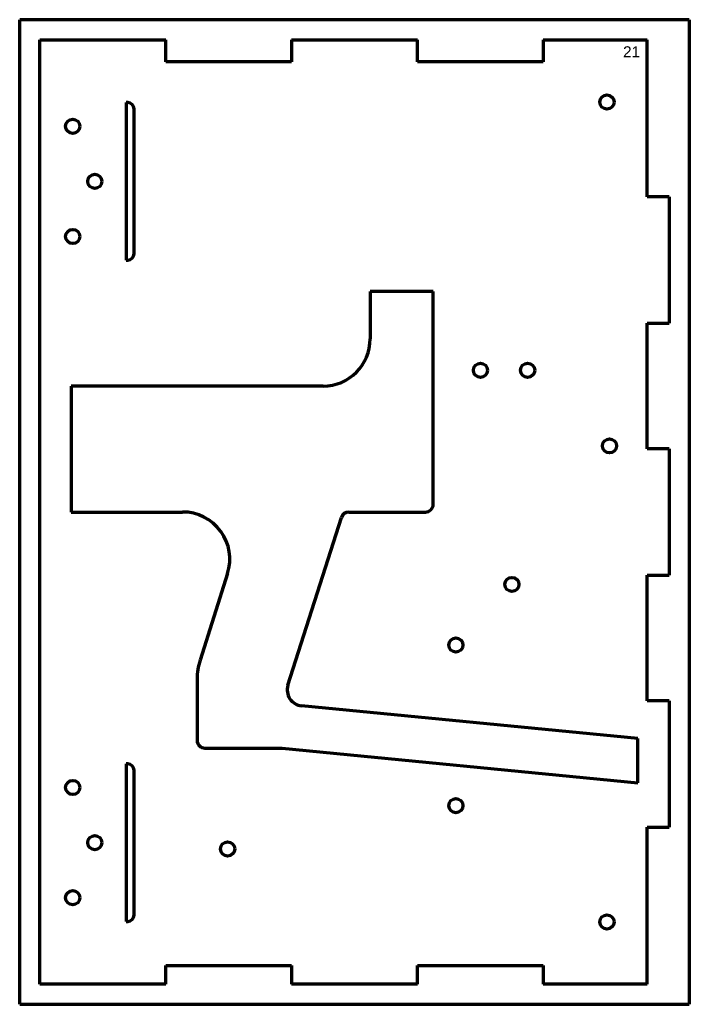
# Model space of a CAD drawing. Header units: millimetres. Extents: x 44 to 257, y 53 to 366.
import ezdxf

# ---------------------------------------------------------------- set-up
doc = ezdxf.new("R2010")
doc.units = ezdxf.units.MM
doc.layers.add('1', color=7, linetype='Continuous', true_color=0xffffff)
doc.styles.add('Arial', font='Arial')

msp = doc.modelspace()

# ---------------------------------------------------------------- linework, layer by layer
at = {"layer": '1', "color": 8, "linetype": 'Continuous', "lineweight": 70}
for p, q in [((43.995659, 53.419293), (43.995659, 366.119293)), ((256.695659, 366.119293), (43.995659, 366.119293)), ((256.695659, 366.119293), (256.695659, 53.419293)), ((43.995659, 53.419293), (256.695659, 53.419293))]:
    msp.add_line(p, q, dxfattribs=at)
at = {"layer": '1', "color": 175, "linetype": 'Continuous', "lineweight": 70}
for p, q in [((50.345659, 359.769293), (90.395659, 359.769293)), ((50.345659, 59.769293), (50.345659, 359.769293)), ((90.395659, 352.769293), (90.395659, 359.769293)), ((130.295659, 359.769293), (170.395659, 359.769293)), ((130.295659, 359.769293), (130.295659, 352.769293)), ((170.395659, 352.769293), (170.395659, 359.769293)), ((210.295659, 359.769293), (243.345659, 359.769293)), ((210.295659, 359.769293), (210.295659, 352.769293)), ((243.345659, 309.819293), (243.345659, 359.769293)), ((130.295659, 352.769293), (90.395659, 352.769293)), ((210.295659, 352.769293), (170.395659, 352.769293)), ((77.845659, 339.769293), (77.845659, 289.769293)), ((78.345659, 339.769293), (77.845659, 339.769293)), ((80.345659, 291.769293), (80.345659, 337.769293)), ((250.345659, 309.819293), (243.345659, 309.819293)), ((250.345659, 309.819293), (250.345659, 269.719293)), ((77.845659, 289.769293), (78.345659, 289.769293)), ((155.345659, 279.769293), (155.345659, 264.769293)), ((175.345659, 279.769293), (155.345659, 279.769293)), ((175.345659, 212.269293), (175.345659, 279.769293)), ((243.345659, 229.819293), (243.345659, 269.719293)), ((243.345659, 269.719293), (250.345659, 269.719293)), ((60.345659, 249.769293), (60.345659, 209.769293)), ((140.345659, 249.769293), (60.345659, 249.769293)), ((250.345659, 229.819293), (243.345659, 229.819293)), ((250.345659, 229.819293), (250.345659, 189.719293)), ((60.345659, 209.769293), (95.741028, 209.769293)), ((148.561739, 209.769293), (172.845659, 209.769293)), ((129.220801, 154.728772), (146.179424, 208.027302)), ((110.034914, 190.221238), (101.287144, 162.728244)), ((243.345659, 149.819293), (243.345659, 189.719293)), ((243.345659, 189.719293), (250.345659, 189.719293)), ((100.345659, 156.66417), (100.345659, 137.269293)), ((240.345659, 137.835469), (133.500994, 148.236277)), ((250.345659, 149.819293), (243.345659, 149.819293)), ((250.345659, 149.819293), (250.345659, 109.719293)), ((240.345659, 123.769293), (240.345659, 137.835469)), ((102.845659, 134.769293), (127.345659, 134.769293)), ((127.345659, 134.769293), (240.345659, 123.769293)), ((77.845659, 129.769293), (77.845659, 79.769293)), ((78.345659, 129.769293), (77.845659, 129.769293)), ((80.345659, 81.769293), (80.345659, 127.769293)), ((243.345659, 59.769293), (243.345659, 109.719293)), ((243.345659, 109.719293), (250.345659, 109.719293)), ((77.845659, 79.769293), (78.345659, 79.769293)), ((90.395659, 59.769293), (90.395659, 65.769293)), ((90.395659, 65.769293), (130.295659, 65.769293)), ((130.295659, 65.769293), (130.295659, 59.769293)), ((170.395659, 59.769293), (170.395659, 65.769293)), ((170.395659, 65.769293), (210.295659, 65.769293)), ((210.295659, 65.769293), (210.295659, 59.769293)), ((90.395659, 59.769293), (50.345659, 59.769293)), ((170.395659, 59.769293), (130.295659, 59.769293)), ((243.345659, 59.769293), (210.295659, 59.769293))]:
    msp.add_line(p, q, dxfattribs=at)
for centre in [(230.545659, 339.969293), (60.845659, 332.269293), (67.845659, 314.769293), (60.845659, 297.269293), (190.345659, 254.769293), (205.345659, 254.769293), (231.345659, 230.769293), (200.345659, 186.769293), (182.545659, 167.519293), (60.845659, 122.269293), (182.545659, 116.519293), (67.845659, 104.769293), (110.045659, 102.769293), (60.845659, 87.269293), (230.545659, 79.569293)]:
    msp.add_circle(centre, 2.25, dxfattribs=at)
for centre, radius, start, end in [((78.345659, 337.769293), 2, 0, 90), ((78.345659, 291.769293), 2, 270, 0), ((140.345659, 264.769293), 15, 270, 0), ((95.741028, 194.769293), 15, 342.349876, 90), ((148.561739, 207.269293), 2.5, 90, 162.349876), ((172.845659, 212.269293), 2.5, 270, 0), ((120.345659, 156.66417), 20, 162.349876, 180), ((133.98543, 153.212754), 5, 162.349876, 264.440053), ((102.845659, 137.269293), 2.5, 180, 270), ((78.345659, 127.769293), 2, 0, 90), ((78.345659, 81.769293), 2, 270, 0)]:
    msp.add_arc(centre, radius, start, end, dxfattribs=at)

# ---------------------------------------------------------------- texts
at = {"layer": '1', "color": 18, "linetype": 'Continuous', "lineweight": 13, "insert": (235.642341, 348.06919), "char_height": 3.5, "attachment_point": 7, "line_spacing_factor": 1.047437, "style": 'Arial'}
msp.add_mtext('\\fArial|b0|i0;\\W1.0000;21\\P ', dxfattribs=at)

doc.saveas('drawing.dxf')
